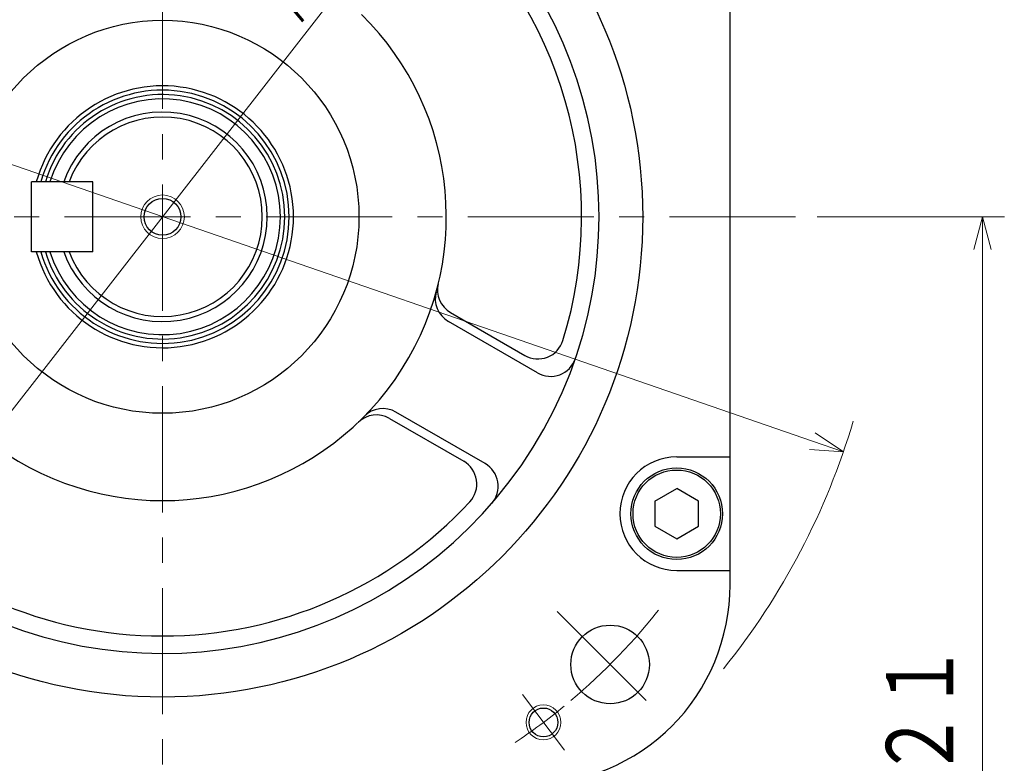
# Model space of a CAD drawing. Header units: millimetres. Extents: x 0 to 1076, y 0 to 742.
# Tile 131 of 134: x 684 to 796, y 425 to 510. Entities that reach past the tile are written whole.
import ezdxf

# ---------------------------------------------------------------- set-up
doc = ezdxf.new("R2010")
doc.units = ezdxf.units.MM
doc.header["$LTSCALE"] = 0.454724
doc.linetypes.add('CENTER', pattern=[50.8, 31.75, -6.35, 6.35, -6.35])
doc.layers.add('NoLayerName_001', color=7, linetype='Continuous')
doc.styles.get("Standard").update_dxf_attribs({"font": 'txt', "bigfont": 'extfont2'})
doc.dimstyles.get("Standard").update_dxf_attribs({"dimtxt": 2.5, "dimasz": 2.5, "dimexe": 1, "dimexo": 1, "dimtad": 1, "dimdec": 3, "dimzin": 0, "dimdsep": 46, "dimtxsty": 'Standard', "dimcen": 2.5, "dimadec": 3, "dimazin": 0, "dimtfac": 0.75, "dimtdec": 3, "dimtmove": 0, "dimatfit": 3, "dimfxl": 1, "dimarcsym": 0})

# ---------------------------------------------------------------- blocks, each defined once
blk = doc.blocks.new('_OPEN30')
at = {"color": 0, "linetype": 'ByBlock', "lineweight": -2}
for p, q in [((-1, 0.267949), (0, 0)), ((0, 0), (-1, -0.267949)), ((0, 0), (-1, 0))]:
    blk.add_line(p, q, dxfattribs=at)
blk = doc.blocks.new('*D81')
at = {"layer": 'Defpoints', "color": 0}
for p in [(622.02, 514.43), (622.02, 514.43), (777.98, 460.57)]:
    blk.add_point(p, dxfattribs=at)
at = {"layer": 'NoLayerName_001', "color": 0, "linetype": 'Continuous', "lineweight": 13}
blk.add_line((774.44, 461.79), (625.56, 513.21), dxfattribs=at)
at = {"layer": 'NoLayerName_001', "color": 0, "lineweight": 13, "xscale": 3.75, "yscale": 3.75, "zscale": 3.75}
for p, rotation in [((622.02, 514.43), 160.947676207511), ((777.98, 460.57), 340.947676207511)]:
    blk.add_blockref('_OPEN30', p, dxfattribs=dict(at, rotation=rotation))
at = {"layer": 'NoLayerName_001', "color": 0, "lineweight": 13, "insert": (667.98, 505.83), "char_height": 8.75, "attachment_point": 5, "rotation": 340.9477}
blk.add_mtext('\\W0.8000;φ165', dxfattribs=at)
blk = doc.blocks.new('*D82')
at = {"layer": 'Defpoints', "color": 0}
for p in [(744.54, 544.7), (744.54, 544.7), (655.46, 430.3)]:
    blk.add_point(p, dxfattribs=at)
at = {"layer": 'NoLayerName_001', "color": 0, "linetype": 'Continuous', "lineweight": 13}
blk.add_line((657.76, 433.26), (742.24, 541.74), dxfattribs=at)
at = {"layer": 'NoLayerName_001', "color": 0, "lineweight": 13, "xscale": 3.75, "yscale": 3.75, "zscale": 3.75}
for p, rotation in [((744.54, 544.7), 52.09221403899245), ((655.46, 430.3), 232.0922140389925)]:
    blk.add_blockref('_OPEN30', p, dxfattribs=dict(at, rotation=rotation))
at = {"layer": 'NoLayerName_001', "color": 0, "lineweight": 13, "insert": (717.97, 521.76), "char_height": 8.75, "attachment_point": 5, "rotation": 52.0922}
blk.add_mtext('\\W0.8000;φ145', dxfattribs=at)
blk = doc.blocks.new('*D109')
at = {"layer": 'Defpoints', "color": 0}
for p in [(772.5, 487.5), (711, 366.6), (793.92, 366.6)]:
    blk.add_point(p, dxfattribs=at)
at = {"layer": 'NoLayerName_001', "color": 0, "linetype": 'Continuous', "lineweight": 13}
for p, q in [((775, 487.5), (796.42, 487.5)), ((793.92, 483.75), (793.92, 370.35)), ((713.5, 366.6), (796.42, 366.6))]:
    blk.add_line(p, q, dxfattribs=at)
at = {"layer": 'NoLayerName_001', "color": 0, "lineweight": 13, "xscale": 3.75, "yscale": 3.75, "zscale": 3.75}
for p, rotation in [((793.92, 487.5), 90), ((793.92, 366.6), 270)]:
    blk.add_blockref('_OPEN30', p, dxfattribs=dict(at, rotation=rotation))
at = {"layer": 'NoLayerName_001', "color": 0, "lineweight": 13, "insert": (787.04, 427.05), "char_height": 8.75, "attachment_point": 5, "rotation": 90}
blk.add_mtext('\\W0.8000;１２１', dxfattribs=at)

msp = doc.modelspace()

# ---------------------------------------------------------------- linework, layer by layer
at = {"layer": 'NoLayerName_001', "color": 4, "linetype": 'CENTER', "lineweight": 13}
for p, q in [((700, 361.25), (700, 560)), ((772.5, 487.5), (627.5, 487.5)), ((745.194375, 442.305625), (757.4195, 430.0805)), ((741.224329, 432.793468), (746.038849, 426.404383))]:
    msp.add_line(p, q, dxfattribs=at)
at = {"layer": 'NoLayerName_001', "color": 7, "linetype": 'Continuous', "lineweight": 25}
for p, q in [((765, 445.354419), (765, 529.645581)), ((685, 483.5), (685, 491.5)), ((692, 491.5), (685, 491.5)), ((692, 483.5), (692, 491.5)), ((692, 483.5), (685, 483.5)), ((732.998941, 476.530956), (741.49671, 471.624767)), ((742.949969, 469.631027), (732.739494, 475.526048)), ((736.949969, 459.238722), (726.739494, 465.133743)), ((725.998941, 464.406601), (734.49671, 459.500411)), ((758.890726, 460.000997), (765.001, 460.000997)), ((756.390726, 454.944373), (758.890726, 456.387748)), ((761.390726, 454.944373), (758.890726, 456.387748)), ((756.390726, 454.944373), (756.390726, 452.057621)), ((761.390726, 452.057621), (761.390726, 454.944373)), ((756.390726, 452.057621), (758.890726, 450.614246)), ((758.890726, 450.614246), (761.390726, 452.057621)), ((758.890726, 447.000997), (765.001, 447.000997))]:
    msp.add_line(p, q, dxfattribs=at)
for centre, radius in [((700, 487.5), 55), ((700, 487.5), 22.5), ((700, 487.5), 2.1), ((758.890726, 453.500997), 5.25), ((758.890726, 453.500997), 5), ((751.26525, 436.23475), 4.5), ((743.631589, 429.598926), 1.65)]:
    msp.add_circle(centre, radius, dxfattribs=at)
at = {"layer": 'NoLayerName_001', "color": 4, "linetype": 'Continuous', "lineweight": 13}
for centre, radius in [((700, 487.5), 2.5), ((743.631589, 429.598926), 2)]:
    msp.add_circle(centre, radius, dxfattribs=at)
at = {"layer": 'NoLayerName_001', "color": 7, "linetype": 'Continuous', "lineweight": 25}
for centre, radius, start, end in [((700, 487.5), 50, 70.72417534, 50.24908676), ((700, 487.5), 48, 342.83958841, 49.29812503), ((700, 487.5), 32.5, 164.2019674, 45.4665258), ((700, 487.5), 15, 195.46600994, 164.53399006), ((700, 487.5), 14.5, 196.01339442, 163.98660558), ((700, 487.5), 14, 196.6015496, 163.3984504), ((700, 487.5), 13.5, 197.23528526, 162.76471474), ((700, 487.5), 12, 199.47122063, 160.52877937), ((700, 487.5), 11.42265, 200.49841356, 159.50158644), ((734.498941, 479.129033), 3, 166.36110352, 240), ((734.239494, 478.124124), 3, 164.68597263, 240), ((742.99671, 474.222843), 3, 240, 342.83958841), ((744.449969, 472.229103), 3, 240, 341.03971441), ((724.498941, 461.808525), 3, 60, 133.63889648), ((725.239494, 462.535667), 3, 60, 135.31402737), ((732.99671, 456.902335), 3, 317.16041159, 60), ((735.449969, 456.640646), 3, 318.96028559, 60), ((758.890726, 453.500997), 6.5, 90, 270), ((700, 487.5), 48, 222.83958841, 317.16041159), ((742, 445.354419), 23, 314.90087216, 0), ((742.145581, 445.5), 23, 270, 315.09912784)]:
    msp.add_arc(centre, radius, start, end, dxfattribs=at)
at = {"layer": 'NoLayerName_001', "color": 4, "linetype": 'Continuous', "lineweight": 13}
msp.add_arc((700, 487.5), 82.5, 321.15332742, 343.53107747, dxfattribs=at)
at = {"layer": 'NoLayerName_001', "color": 4, "linetype": 'CENTER', "lineweight": 13}
for start, end in [(310.16154753, 322.0468014), (303.83845247, 309.37102902)]:
    msp.add_arc((700, 487.5), 72.5, start, end, dxfattribs=at)

# ---------------------------------------------------------------- dimensions: what is measured, and where the dimension line sits
at = {"layer": 'NoLayerName_001', "color": 3, "linetype": 'Continuous', "lineweight": 13}
for base, p1, p2, angle, text, override, picture, middle, dimtype in [((744.543451, 544.702544), (655.456549, 430.297456, 430.297456), (744.543451, 544.702544), 52.09221404, '\\W0.8000;<>', {"dimtxt": 8.75, "dimasz": 3.75, "dimexe": 2.5, "dimexo": 2.5, "dimgap": 2.5, "dimzin": 8, "dimpost": 'φ<>', "dimblk": 'OPEN30', "dimse1": 1, "dimse2": 1, "dimclrd": 0, "dimclre": 0, "dimclrt": 0, "dimtp": 0, "dimtm": 0, "dimlwd": 13, "dimlwe": 13}, '*D82', (723.389746, 517.53703), 161), ((622.019279, 514.430598), (777.980721, 460.569402, 460.569402), (622.019279, 514.430598), 160.94767621, '\\W0.8000;<>', {"dimtxt": 8.75, "dimasz": 3.75, "dimexe": 2.5, "dimexo": 2.5, "dimgap": 2.5, "dimzin": 8, "dimpost": 'φ<>', "dimblk": 'OPEN30', "dimse1": 1, "dimse2": 1, "dimclrd": 0, "dimclre": 0, "dimclrt": 0, "dimtp": 0, "dimtm": 0, "dimlwd": 13, "dimlwe": 13}, '*D81', (665.737654, 499.332482), 161), ((793.917031, 366.6), (772.5, 487.5), (711, 366.6), 270, '\\W0.8000;１２１', {"dimtxt": 8.75, "dimasz": 3.75, "dimexe": 2.5, "dimexo": 2.5, "dimgap": 2.5, "dimzin": 8, "dimblk": 'OPEN30', "dimclrd": 0, "dimclre": 0, "dimclrt": 0, "dimtp": 0, "dimtm": 0, "dimlwd": 13, "dimlwe": 13}, '*D109', (793.917031, 427.05), 160)]:
    dim = msp.add_linear_dim(base=base, p1=p1, p2=p2, angle=angle, text=text, dimstyle='Standard', override=override, dxfattribs=at)
    dim.commit()
    dim.dimension.update_dxf_attribs({"geometry": picture, "text_midpoint": middle, "dimtype": dimtype})

doc.saveas('drawing.dxf')
